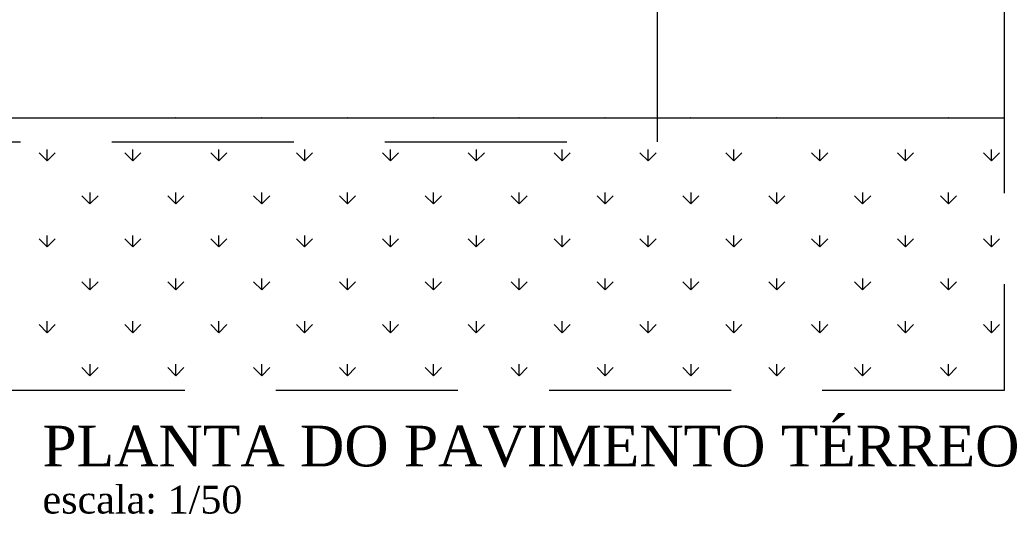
# Model space of a CAD drawing. Header units: millimetres. Extents: x 0 to 1189, y 0 to 841.
# Tile 54 of 58: x 772 to 934, y 376 to 458. Entities that reach past the tile are written whole.
import ezdxf

# ---------------------------------------------------------------- set-up
doc = ezdxf.new("R2010")
doc.units = ezdxf.units.MM
doc.header["$LTSCALE"] = 8
doc.linetypes.add('DASHED2', pattern=[9.525, 6.35, -3.175])
doc.linetypes.add('HIDDEN', pattern=[0.375, 0.25, -0.125])
for name, color, linetype in [('ARQ_PRJ_GER', 8, 'DASHED2'), ('ARQ_VEG_HTC', 8, 'Continuous'), ('ARQUI_TITULO', 3, 'Continuous'), ('HID-TÍTULO', 3, 'Continuous'), ('L1', 8, 'Continuous')]:
    doc.layers.add(name, color=color, linetype=linetype)
doc.styles.add('ROMANTICBOLD', font='romantic.ttf')

# ---------------------------------------------------------------- blocks, each defined once
blk = doc.blocks.new('TÍTULO')
at = {"layer": 'ARQUI_TITULO', "style": 'ROMANTICBOLD'}
blk.add_text('escala:', height=0.4587, dxfattribs=at).set_placement((0, -0.776))
at = {"layer": 'ARQUI_TITULO', "style": 'ROMANTICBOLD', "flags": 4}
for tag, p, height in [('TITULO', (0, 0), 0.669), ('ESCALA', (2.062, -0.776), 0.458)]:
    blk.add_attdef(tag, p, '', height=height, dxfattribs=at)

msp = doc.modelspace()

# ---------------------------------------------------------------- linework, layer by layer
at = {"layer": 'ARQ_PRJ_GER', "linetype": 'HIDDEN', "ltscale": 15}
for p, q in [((933.85, 819.9), (933.85, 397.4)), ((876.71, 438.32), (876.71, 478.32)), ((336.8, 438.32), (876.71, 438.32)), ((933.85, 397.4), (43.51, 397.4))]:
    msp.add_line(p, q, dxfattribs=at)
at = {"layer": 'ARQ_VEG_HTC', "linetype": 'Continuous'}
for p, q in [((783.23, 442.28), (783.19, 442.32)), ((783.23, 442.28), (783.27, 442.32)), ((783.24, 442.28), (783.24, 442.32)), ((797.37, 442.28), (797.33, 442.32)), ((797.37, 442.28), (797.42, 442.32)), ((797.38, 442.28), (797.38, 442.32)), ((811.52, 442.28), (811.47, 442.32)), ((811.52, 442.28), (811.56, 442.32)), ((811.53, 442.28), (811.53, 442.32)), ((825.66, 442.28), (825.61, 442.32)), ((825.66, 442.28), (825.7, 442.32)), ((825.67, 442.28), (825.67, 442.32)), ((839.8, 442.28), (839.76, 442.32)), ((839.8, 442.28), (839.84, 442.32)), ((839.81, 442.28), (839.81, 442.32)), ((853.94, 442.28), (853.9, 442.32)), ((853.94, 442.28), (853.99, 442.32)), ((853.95, 442.28), (853.95, 442.32)), ((868.08, 442.28), (868.04, 442.32)), ((868.08, 442.28), (868.13, 442.32)), ((868.09, 442.28), (868.09, 442.32)), ((882.23, 442.28), (882.18, 442.32)), ((882.23, 442.28), (882.27, 442.32)), ((882.24, 442.28), (882.24, 442.32)), ((896.37, 442.28), (896.32, 442.32)), ((896.37, 442.28), (896.41, 442.32)), ((896.38, 442.28), (896.38, 442.32)), ((910.51, 442.28), (910.47, 442.32)), ((910.51, 442.28), (910.55, 442.32)), ((910.52, 442.28), (910.52, 442.32)), ((924.65, 442.28), (924.61, 442.32)), ((924.65, 442.28), (924.7, 442.32)), ((924.66, 442.28), (924.66, 442.32)), ((776.16, 435.21), (774.83, 436.53)), ((776.16, 435.21), (777.49, 436.53)), ((776.17, 435.2), (776.17, 437.08)), ((790.3, 435.21), (788.98, 436.53)), ((790.3, 435.21), (791.63, 436.53)), ((790.31, 435.2), (790.31, 437.08)), ((804.44, 435.21), (803.12, 436.53)), ((804.44, 435.21), (805.77, 436.53)), ((804.45, 435.2), (804.45, 437.08)), ((818.59, 435.21), (817.26, 436.53)), ((818.59, 435.21), (819.91, 436.53)), ((818.6, 435.2), (818.6, 437.08)), ((832.73, 435.21), (831.4, 436.53)), ((832.73, 435.21), (834.05, 436.53)), ((832.74, 435.2), (832.74, 437.08)), ((846.87, 435.21), (845.55, 436.53)), ((846.87, 435.21), (848.2, 436.53)), ((846.88, 435.2), (846.88, 437.08)), ((861.01, 435.21), (859.69, 436.53)), ((861.01, 435.21), (862.34, 436.53)), ((861.02, 435.2), (861.02, 437.08)), ((875.16, 435.21), (873.83, 436.53)), ((875.16, 435.21), (876.48, 436.53)), ((875.17, 435.2), (875.17, 437.08)), ((889.3, 435.21), (887.97, 436.53)), ((889.3, 435.21), (890.62, 436.53)), ((889.31, 435.2), (889.31, 437.08)), ((903.44, 435.21), (902.11, 436.53)), ((903.44, 435.21), (904.77, 436.53)), ((903.45, 435.2), (903.45, 437.08)), ((917.58, 435.21), (916.26, 436.53)), ((917.58, 435.21), (918.91, 436.53)), ((917.59, 435.2), (917.59, 437.08)), ((931.72, 435.21), (930.4, 436.53)), ((931.72, 435.21), (933.05, 436.53)), ((931.73, 435.2), (931.73, 437.08)), ((783.24, 428.13), (783.24, 430.01)), ((797.38, 428.13), (797.38, 430.01)), ((811.53, 428.13), (811.53, 430.01)), ((825.67, 428.13), (825.67, 430.01)), ((839.81, 428.13), (839.81, 430.01)), ((853.95, 428.13), (853.95, 430.01)), ((868.09, 428.13), (868.09, 430.01)), ((882.24, 428.13), (882.24, 430.01)), ((896.38, 428.13), (896.38, 430.01)), ((910.52, 428.13), (910.52, 430.01)), ((924.66, 428.13), (924.66, 430.01)), ((783.23, 428.14), (781.91, 429.46)), ((783.23, 428.14), (784.56, 429.46)), ((797.37, 428.14), (796.05, 429.46)), ((797.37, 428.14), (798.7, 429.46)), ((811.52, 428.14), (810.19, 429.46)), ((811.52, 428.14), (812.84, 429.46)), ((825.66, 428.14), (824.33, 429.46)), ((825.66, 428.14), (826.98, 429.46)), ((839.8, 428.14), (838.47, 429.46)), ((839.8, 428.14), (841.13, 429.46)), ((853.94, 428.14), (852.62, 429.46)), ((853.94, 428.14), (855.27, 429.46)), ((868.08, 428.14), (866.76, 429.46)), ((868.08, 428.14), (869.41, 429.46)), ((882.23, 428.14), (880.9, 429.46)), ((882.23, 428.14), (883.55, 429.46)), ((896.37, 428.14), (895.04, 429.46)), ((896.37, 428.14), (897.69, 429.46)), ((910.51, 428.14), (909.18, 429.46)), ((910.51, 428.14), (911.84, 429.46)), ((924.65, 428.14), (923.33, 429.46)), ((924.65, 428.14), (925.98, 429.46)), ((776.16, 421.06), (774.83, 422.39)), ((776.16, 421.06), (777.49, 422.39)), ((776.17, 421.06), (776.17, 422.94)), ((790.3, 421.06), (788.98, 422.39)), ((790.3, 421.06), (791.63, 422.39)), ((790.31, 421.06), (790.31, 422.94)), ((804.44, 421.06), (803.12, 422.39)), ((804.44, 421.06), (805.77, 422.39)), ((804.45, 421.06), (804.45, 422.94)), ((818.59, 421.06), (817.26, 422.39)), ((818.59, 421.06), (819.91, 422.39)), ((818.6, 421.06), (818.6, 422.94)), ((832.73, 421.06), (831.4, 422.39)), ((832.73, 421.06), (834.05, 422.39)), ((832.74, 421.06), (832.74, 422.94)), ((846.87, 421.06), (845.55, 422.39)), ((846.87, 421.06), (848.2, 422.39)), ((846.88, 421.06), (846.88, 422.94)), ((861.01, 421.06), (859.69, 422.39)), ((861.01, 421.06), (862.34, 422.39)), ((861.02, 421.06), (861.02, 422.94)), ((875.16, 421.06), (873.83, 422.39)), ((875.16, 421.06), (876.48, 422.39)), ((875.17, 421.06), (875.17, 422.94)), ((889.3, 421.06), (887.97, 422.39)), ((889.3, 421.06), (890.62, 422.39)), ((889.31, 421.06), (889.31, 422.94)), ((903.44, 421.06), (902.11, 422.39)), ((903.44, 421.06), (904.77, 422.39)), ((903.45, 421.06), (903.45, 422.94)), ((917.58, 421.06), (916.26, 422.39)), ((917.58, 421.06), (918.91, 422.39)), ((917.59, 421.06), (917.59, 422.94)), ((931.72, 421.06), (930.4, 422.39)), ((931.72, 421.06), (933.05, 422.39)), ((931.73, 421.06), (931.73, 422.94)), ((783.23, 413.99), (781.91, 415.32)), ((783.23, 413.99), (784.56, 415.32)), ((783.24, 413.99), (783.24, 415.87)), ((797.37, 413.99), (796.05, 415.32)), ((797.37, 413.99), (798.7, 415.32)), ((797.38, 413.99), (797.38, 415.87)), ((811.52, 413.99), (810.19, 415.32)), ((811.52, 413.99), (812.84, 415.32)), ((811.53, 413.99), (811.53, 415.87)), ((825.66, 413.99), (824.33, 415.32)), ((825.66, 413.99), (826.98, 415.32)), ((825.67, 413.99), (825.67, 415.87)), ((839.8, 413.99), (838.47, 415.32)), ((839.8, 413.99), (841.13, 415.32)), ((839.81, 413.99), (839.81, 415.87)), ((853.94, 413.99), (852.62, 415.32)), ((853.94, 413.99), (855.27, 415.32)), ((853.95, 413.99), (853.95, 415.87)), ((868.08, 413.99), (866.76, 415.32)), ((868.08, 413.99), (869.41, 415.32)), ((868.09, 413.99), (868.09, 415.87)), ((882.23, 413.99), (880.9, 415.32)), ((882.23, 413.99), (883.55, 415.32)), ((882.24, 413.99), (882.24, 415.87)), ((896.37, 413.99), (895.04, 415.32)), ((896.37, 413.99), (897.69, 415.32)), ((896.38, 413.99), (896.38, 415.87)), ((910.51, 413.99), (909.18, 415.32)), ((910.51, 413.99), (911.84, 415.32)), ((910.52, 413.99), (910.52, 415.87)), ((924.65, 413.99), (923.33, 415.32)), ((924.65, 413.99), (925.98, 415.32)), ((924.66, 413.99), (924.66, 415.87)), ((776.17, 406.92), (776.17, 408.8)), ((790.31, 406.92), (790.31, 408.8)), ((804.45, 406.92), (804.45, 408.8)), ((818.6, 406.92), (818.6, 408.8)), ((832.74, 406.92), (832.74, 408.8)), ((846.88, 406.92), (846.88, 408.8)), ((861.02, 406.92), (861.02, 408.8)), ((875.17, 406.92), (875.17, 408.8)), ((889.31, 406.92), (889.31, 408.8)), ((903.45, 406.92), (903.45, 408.8)), ((917.59, 406.92), (917.59, 408.8)), ((931.73, 406.92), (931.73, 408.8)), ((776.16, 406.92), (774.83, 408.25)), ((776.16, 406.92), (777.49, 408.25)), ((790.3, 406.92), (788.98, 408.25)), ((790.3, 406.92), (791.63, 408.25)), ((804.44, 406.92), (803.12, 408.25)), ((804.44, 406.92), (805.77, 408.25)), ((818.59, 406.92), (817.26, 408.25)), ((818.59, 406.92), (819.91, 408.25)), ((832.73, 406.92), (831.4, 408.25)), ((832.73, 406.92), (834.05, 408.25)), ((846.87, 406.92), (845.55, 408.25)), ((846.87, 406.92), (848.2, 408.25)), ((861.01, 406.92), (859.69, 408.25)), ((861.01, 406.92), (862.34, 408.25)), ((875.16, 406.92), (873.83, 408.25)), ((875.16, 406.92), (876.48, 408.25)), ((889.3, 406.92), (887.97, 408.25)), ((889.3, 406.92), (890.62, 408.25)), ((903.44, 406.92), (902.11, 408.25)), ((903.44, 406.92), (904.77, 408.25)), ((917.58, 406.92), (916.26, 408.25)), ((917.58, 406.92), (918.91, 408.25)), ((931.72, 406.92), (930.4, 408.25)), ((931.72, 406.92), (933.05, 408.25)), ((783.23, 399.85), (781.91, 401.18)), ((783.23, 399.85), (784.56, 401.18)), ((783.24, 399.85), (783.24, 401.72)), ((797.37, 399.85), (796.05, 401.18)), ((797.37, 399.85), (798.7, 401.18)), ((797.38, 399.85), (797.38, 401.72)), ((811.52, 399.85), (810.19, 401.18)), ((811.52, 399.85), (812.84, 401.18)), ((811.53, 399.85), (811.53, 401.72)), ((825.66, 399.85), (824.33, 401.18)), ((825.66, 399.85), (826.98, 401.18)), ((825.67, 399.85), (825.67, 401.72)), ((839.8, 399.85), (838.47, 401.18)), ((839.8, 399.85), (841.13, 401.18)), ((839.81, 399.85), (839.81, 401.72)), ((853.94, 399.85), (852.62, 401.18)), ((853.94, 399.85), (855.27, 401.18)), ((853.95, 399.85), (853.95, 401.72)), ((868.08, 399.85), (866.76, 401.18)), ((868.08, 399.85), (869.41, 401.18)), ((868.09, 399.85), (868.09, 401.72)), ((882.23, 399.85), (880.9, 401.18)), ((882.23, 399.85), (883.55, 401.18)), ((882.24, 399.85), (882.24, 401.72)), ((896.37, 399.85), (895.04, 401.18)), ((896.37, 399.85), (897.69, 401.18)), ((896.38, 399.85), (896.38, 401.72)), ((910.51, 399.85), (909.18, 401.18)), ((910.51, 399.85), (911.84, 401.18)), ((910.52, 399.85), (910.52, 401.72)), ((924.65, 399.85), (923.33, 401.18)), ((924.65, 399.85), (925.98, 401.18)), ((924.66, 399.85), (924.66, 401.72))]:
    msp.add_line(p, q, dxfattribs=at)
at = {"layer": 'L1'}
msp.add_line((754.71, 442.32), (933.85, 442.32), dxfattribs=at)

# ---------------------------------------------------------------- block references
at = {"layer": 'HID-TÍTULO'}
ref = msp.add_blockref('TÍTULO', (775.41, 384.92), dxfattribs=dict(at, xscale=9.999999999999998, yscale=9.999999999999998, zscale=9.999999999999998))
ref.add_attrib('TITULO', 'PLANTA DO PAVIMENTO TÉRREO', (775.41, 384.92), dxfattribs={"layer": 'ARQUI_TITULO', "height": 6.6944, "style": 'ROMANTICBOLD'})
ref.add_attrib('ESCALA', '1/50', (796.03, 377.16), dxfattribs={"layer": 'ARQUI_TITULO', "height": 4.58, "style": 'ROMANTICBOLD'})

doc.saveas('drawing.dxf')
